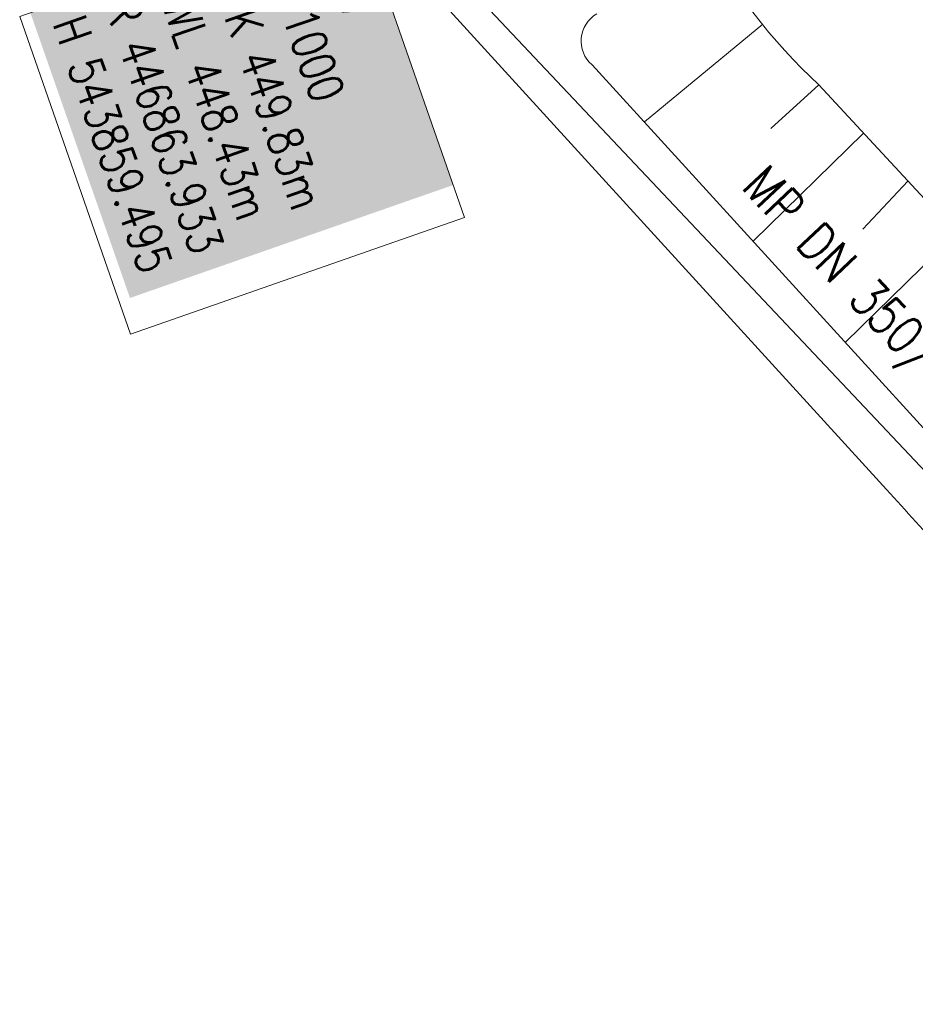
# Model space of a CAD drawing. Header units: inches. Extents: x 446825 to 447109, y 443658 to 444215.
# Tile 3 of 19: x 446855 to 446881, y 443825 to 443854. Entities that reach past the tile are written whole.
import ezdxf

# ---------------------------------------------------------------- set-up
doc = ezdxf.new("R2010")
doc.units = ezdxf.units.IN
doc.header["$MEASUREMENT"] = 0
for name, color, linetype in [('Beschriftung', 7, 'Continuous'), ('Hintergrund', 7, 'Continuous'), ('Hintergrundplan', 7, 'Continuous'), ('Kanal', 7, 'Continuous')]:
    doc.layers.add(name, color=color, linetype=linetype)
doc.styles.add('14059', font='txt_____.ttf', dxfattribs={"width": 0.8, "height": 1})
doc.styles.add('905', font='txt_____.ttf', dxfattribs={"width": 0.8, "height": 1})

msp = doc.modelspace()

# ---------------------------------------------------------------- linework, layer by layer
at = {"layer": 'Beschriftung', "color": 18, "lineweight": 5, "true_color": 0x000000}
msp.add_lwpolyline([(446864.715, 443857.67), (446867.952, 443848.402), (446858.197, 443844.995), (446854.96, 443854.262)], close=True, dxfattribs=at)
at = {"layer": 'Hintergrund', "color": 254, "lineweight": 15, "true_color": 0xcccccc}
for p, q in [((446876.665, 443854.038), (446873.207, 443851.187)), ((446878.302, 443852.268), (446876.896, 443850.994)), ((446878.302, 443852.268), (446887.619, 443842.193)), ((446879.602, 443850.863), (446876.379, 443847.708)), ((446880.903, 443849.455), (446879.581, 443848.056)), ((446882.316, 443847.928), (446879.073, 443844.753))]:
    msp.add_line(p, q, dxfattribs=at)
for points in [[(446873.244, 443862.048, 0.176511), (446878.302, 443852.268)], [(446862.459, 443859.985), (446880.28, 443840.46, 0.009277), (446881.993, 443838.592)], [(446871.814, 443854.342, 0.514493), (446871.675, 443852.853)], [(446871.675, 443852.853), (446881.768, 443841.796, 0.009462), (446883.464, 443839.948)]]:
    msp.add_lwpolyline(points, format="xyb", dxfattribs=at)
at = {"layer": 'Hintergrundplan', "color": 254, "lineweight": 15, "true_color": 0xcccccc}
for p, q in [((446876.665, 443854.038), (446873.207, 443851.187)), ((446878.302, 443852.268), (446876.896, 443850.994)), ((446878.302, 443852.268), (446887.619, 443842.193)), ((446879.602, 443850.863), (446876.379, 443847.708)), ((446880.903, 443849.455), (446879.581, 443848.056)), ((446882.316, 443847.928), (446879.073, 443844.753))]:
    msp.add_line(p, q, dxfattribs=at)
for points in [[(446873.244, 443862.048, 0.176511), (446878.302, 443852.268)], [(446862.459, 443859.985), (446880.28, 443840.46, 0.009277), (446881.993, 443838.592)], [(446871.814, 443854.342, 0.514493), (446871.675, 443852.853)], [(446883.464, 443839.948, -0.009462), (446881.768, 443841.796), (446871.675, 443852.853)]]:
    msp.add_lwpolyline(points, format="xyb", dxfattribs=at)
at = {"layer": 'Kanal', "color": 92, "lineweight": 5, "true_color": 0x00b400}
msp.add_line((446896.079, 443825.43, 449.672), (446863.933, 443859.495, 449.829), dxfattribs=at)

# ---------------------------------------------------------------- texts
at = {"layer": 'Beschriftung', "color": 18, "true_color": 0x000000, "insert": (446864.408, 443857.033), "char_height": 1, "attachment_point": 1, "rotation": 289.2551, "line_spacing_factor": 0.959981, "style": '14059', "bg_fill": 1, "box_fill_scale": 1.5, "bg_fill_color": 256, "bg_fill_true_color": 11599800, "bg_fill_transparency": 0}
msp.add_mtext('S 15^JDN 1000^JDOK 449.83m^JTWL 448.43m^JR 446863.933^JH 543859.495', dxfattribs=at)
at = {"layer": 'Beschriftung', "color": 92, "true_color": 0x00b400, "insert": (446876.804, 443850.017), "char_height": 1.1, "attachment_point": 1, "rotation": 313.3399, "line_spacing_factor": 0.959981, "style": '905'}
msp.add_mtext('MP DN 350/ 46.84m/ 0.19%', dxfattribs=at)

doc.saveas('drawing.dxf')
